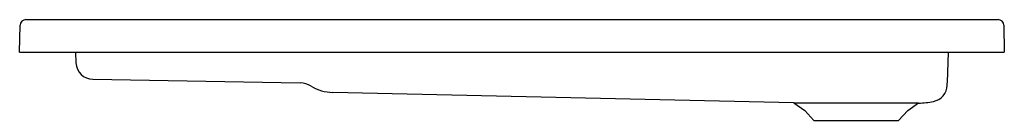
# Model space of a CAD drawing. Header units: millimetres. Extents: x 5154.79 to 5155.99, y 3660.38 to 3660.5.
import ezdxf

# ---------------------------------------------------------------- set-up
doc = ezdxf.new("R2010")
doc.units = ezdxf.units.MM
doc.layers.add('SANINDUSA', color=3, linetype='Continuous')

msp = doc.modelspace()

# ---------------------------------------------------------------- linework, layer by layer
at = {"layer": 'SANINDUSA'}
for p, q in [((5154.7956, 3660.5047), (5155.9819, 3660.5047)), ((5154.788, 3660.4647), (5154.7886, 3660.4978)), ((5155.9889, 3660.4978), (5155.9894, 3660.4647)), ((5154.788, 3660.4647), (5154.793, 3660.4647)), ((5154.793, 3660.4647), (5155.9844, 3660.4647)), ((5154.8562, 3660.4647), (5154.8567, 3660.4516)), ((5155.92, 3660.4276), (5155.9213, 3660.4647)), ((5155.9844, 3660.4647), (5155.9894, 3660.4647)), ((5154.8772, 3660.4315), (5155.1304, 3660.4271)), ((5155.7326, 3660.4025), (5155.1701, 3660.4154)), ((5155.7326, 3660.4025), (5155.7459, 3660.3931)), ((5155.7459, 3660.3931), (5155.7571, 3660.3811)), ((5155.8604, 3660.3811), (5155.8716, 3660.3931)), ((5155.8716, 3660.3931), (5155.8849, 3660.4025)), ((5155.7571, 3660.3811), (5155.8087, 3660.3811)), ((5155.8087, 3660.3811), (5155.8604, 3660.3811))]:
    msp.add_line(p, q, dxfattribs=at)
at = {"layer": 'SANINDUSA', "flags": 128}
for points in [[(5155.9198, 3660.4242), (5155.9198, 3660.4244), (5155.9199, 3660.4251), (5155.9199, 3660.426), (5155.9199, 3660.4266), (5155.92, 3660.4276)], [(5155.7326, 3660.4025), (5155.7326, 3660.4025), (5155.7332, 3660.4025), (5155.7344, 3660.4025), (5155.736, 3660.4025), (5155.7382, 3660.4025), (5155.7409, 3660.4025), (5155.7441, 3660.4025), (5155.7477, 3660.4025), (5155.7517, 3660.4025), (5155.7562, 3660.4025), (5155.7611, 3660.4025), (5155.7662, 3660.4025), (5155.7716, 3660.4025), (5155.7775, 3660.4025), (5155.7835, 3660.4025), (5155.7896, 3660.4025), (5155.7958, 3660.4025), (5155.8023, 3660.4025), (5155.8088, 3660.4025), (5155.8153, 3660.4025), (5155.8218, 3660.4025), (5155.8284, 3660.4025), (5155.8348, 3660.4025), (5155.8405, 3660.4025), (5155.846, 3660.4025), (5155.8513, 3660.4025), (5155.8564, 3660.4025), (5155.8612, 3660.4025), (5155.8656, 3660.4025), (5155.8697, 3660.4025), (5155.8733, 3660.4025), (5155.8765, 3660.4025), (5155.8792, 3660.4025), (5155.8815, 3660.4025), (5155.8832, 3660.4025), (5155.8843, 3660.4025), (5155.8849, 3660.4025), (5155.8849, 3660.4025)]]:
    msp.add_lwpolyline(points, dxfattribs=at)
at = {"layer": 'SANINDUSA'}
for centre, radius, start, end in [((5154.7956, 3660.4977), 0.007, 90, 179), ((5155.9819, 3660.4977), 0.007, 1, 90), ((5154.8776, 3660.4524), 0.0209, 182, 269), ((5155.13, 3660.401), 0.0261, 58.2442, 88.9999), ((5155.171, 3660.4673), 0.0519, 238.247, 269.0084), ((5155.8989, 3660.4249), 0.0209, 281.3262, 358.0947), ((5155.8833, 3660.5037), 0.1013, 270.8865, 281.2289)]:
    msp.add_arc(centre, radius, start, end, dxfattribs=at)

doc.saveas('drawing.dxf')
